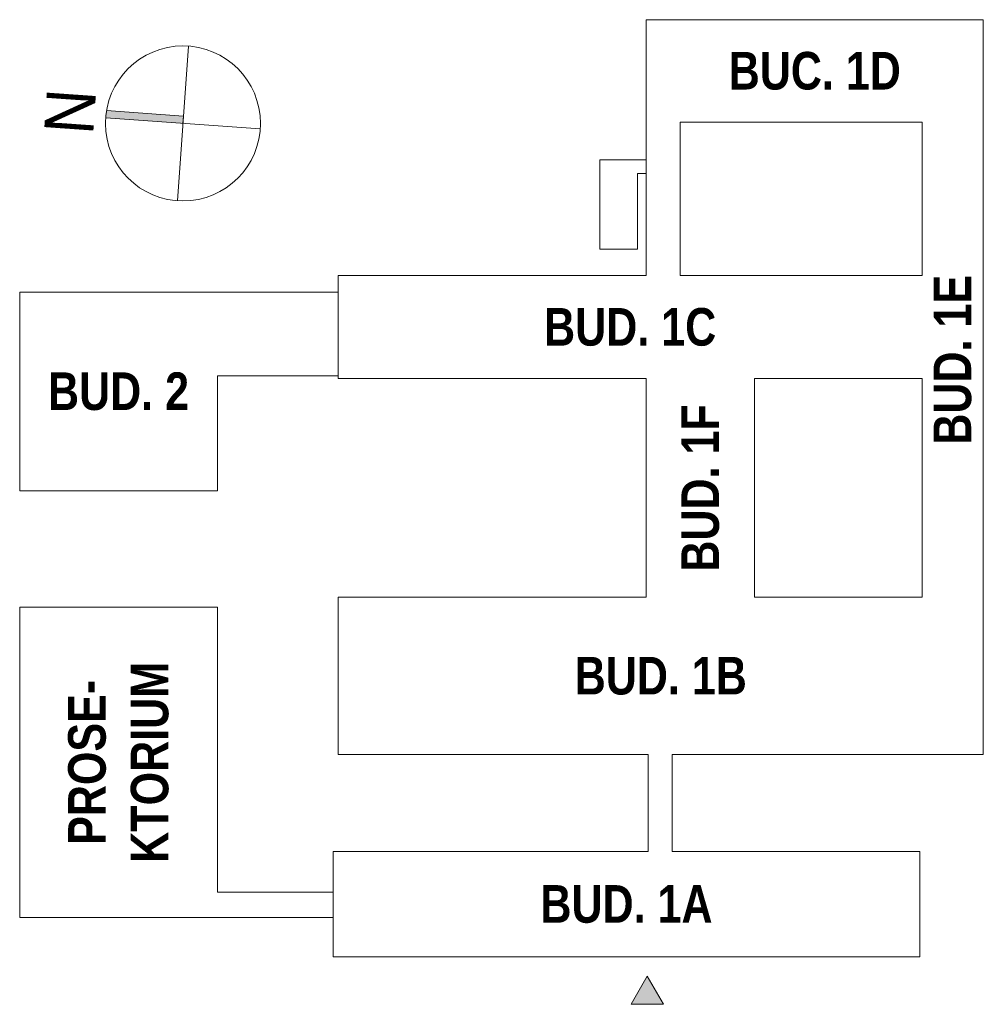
# Model space of a CAD drawing. Header units: millimetres. Extents: x -291747 to 77132, y 46721 to 203932.
# Tile 1 of 110: x -291747 to -137861, y 46721 to 203932. Entities that reach past the tile are written whole.
import ezdxf

# ---------------------------------------------------------------- set-up
doc = ezdxf.new("R2010")
doc.units = ezdxf.units.MM
doc.header["$MEASUREMENT"] = 0
doc.layers.get('0').update_dxf_attribs({"lineweight": 9})
doc.layers.add('A opisy', color=230, linetype='Continuous', lineweight=13)
doc.styles.add('DEMIURG_100', font='arial.ttf', dxfattribs={"width": 0.9, "height": 20})
doc.styles.get("Standard").update_dxf_attribs({"font": 'arial.ttf'})

msp = doc.modelspace()

# ---------------------------------------------------------------- hatches: boundary and pattern name
h = msp.add_hatch(color=256)
h.dxf.hatch_style = 1
h.paths.add_polyline_path([(-277874, 189409, 0.0238261), (-278013, 188238), (-265669, 187370), (-265586, 188544)])
h = msp.add_hatch(color=256)
h.dxf.hatch_style = 1
h.paths.add_polyline_path([(-191516, 51192), (-194097, 46721), (-188935, 46721)])

# ---------------------------------------------------------------- linework, layer by layer
for points in [[(-241688, 71124), (-241688, 54290), (-148008, 54290), (-148008, 71124), (-187552, 71124), (-187552, 86587), (-137861, 86587), (-137861, 203932), (-191687, 203932), (-191687, 163069), (-240874, 163069), (-240874, 146623), (-191687, 146623), (-191687, 111706), (-240874, 111706), (-240874, 86587), (-191356, 86587), (-191356, 71124)], [(-186262, 187550), (-147647, 187550), (-147647, 163069), (-186262, 163069)], [(-147647, 146623), (-174383, 146623), (-174383, 111706), (-147647, 111706)], [(-191516, 51192), (-194097, 46721), (-188935, 46721)]]:
    msp.add_lwpolyline(points, close=True)
for points in [[(-266537, 175026), (-264801, 199714)], [(-265669, 187370), (-265586, 188544), (-277874, 189409)], [(-253325, 186502), (-278013, 188238)], [(-191687, 181566), (-199084, 181566), (-199084, 167302), (-193073, 167302), (-193073, 179355), (-191687, 179355)], [(-240874, 160429), (-291747, 160429), (-291747, 128714), (-260184, 128714), (-260184, 147051), (-240874, 147051)], [(-241688, 60601), (-291747, 60601), (-291747, 110108), (-260184, 110108), (-260184, 64603), (-241688, 64603)]]:
    msp.add_lwpolyline(points)
msp.add_circle((-265669, 187370), 12374)

# ---------------------------------------------------------------- texts
at = {"insert": (-283700, 189260), "char_height": 7848.8, "width": 20022.17, "attachment_point": 5, "rotation": 85.97627, "style": 'DEMIURG_100'}
msp.add_mtext('\\pxqc;N', dxfattribs=at)
at = {"layer": 'A opisy', "char_height": 6000, "attachment_point": 5}
for s, insert in [('\\pxqc;{\\fArial Narrow|b1|i0|c238|p34;BUC. 1D}', (-164774, 195741)), ('\\pxqc;{\\fArial Narrow|b1|i0|c238|p34;BUD. 1C}', (-194261, 154846)), ('\\pxqc;{\\fArial Narrow|b1|i0|c238|p34;BUD. 2}', (-275966, 144572)), ('\\pxqc;{\\fArial Narrow|b1|i0|c238|p34;BUD. 1B}', (-189368, 99146)), ('\\pxqc;{\\fArial Narrow|b1|i0|c238|p34;BUD. 1A}', (-194848, 62707))]:
    msp.add_mtext_dynamic_manual_height_columns(s, width=64838.39, gutter_width=1, heights=[0], dxfattribs=dict(at, insert=insert))
at = {"layer": 'A opisy', "char_height": 6000, "attachment_point": 5, "rotation": 90}
for s, width, insert in [('\\pxqc;{\\fArial Narrow|b1|i0|c238|p34;BUD. 1E}', 64838.39, (-142754, 149628)), ('\\pxqc;{\\fArial Narrow|b1|i0|c238|p34;BUD. 1F}', 64838.39, (-183035, 129164)), ('\\pxqc;{\\fArial Narrow|b1|i0|c238|p34;PROSE-\\PKTORIUM}', 48951.03, (-275966, 85355))]:
    msp.add_mtext_dynamic_manual_height_columns(s, width=width, gutter_width=1, heights=[0], dxfattribs=dict(at, insert=insert))

doc.saveas('drawing.dxf')
